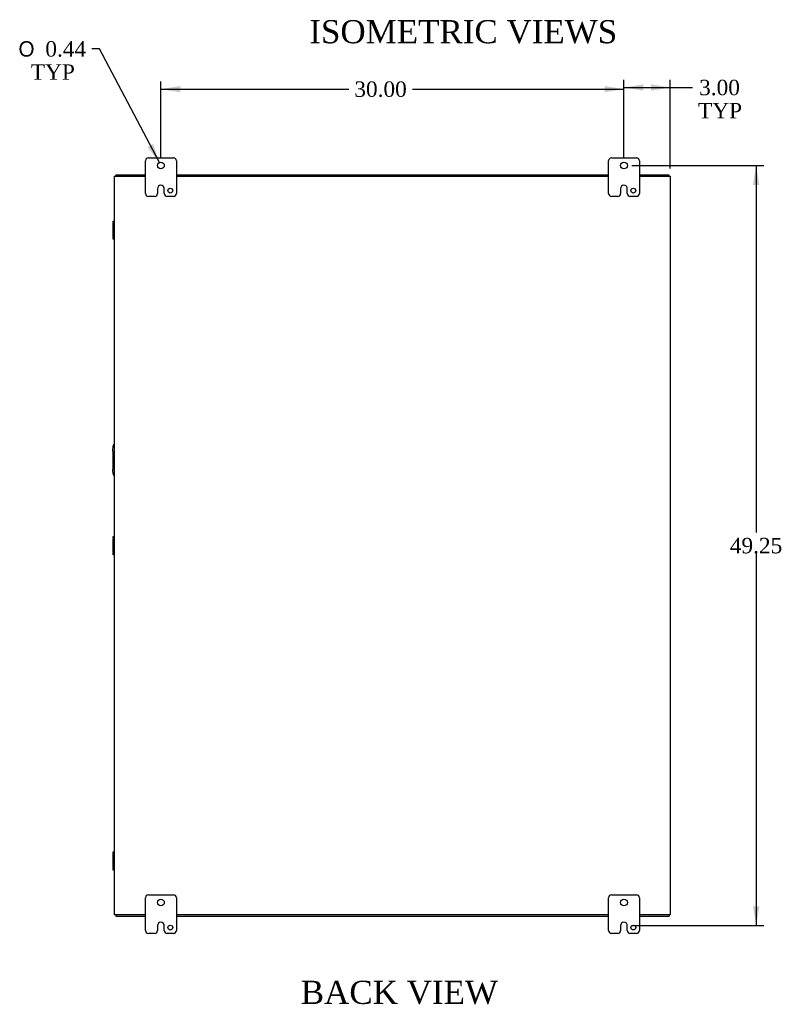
# Model space of a CAD drawing. Header units: inches. Extents: x 18 to 235, y 8 to 157.
# Tile 7 of 9: x 177 to 226, y 50 to 114. Entities that reach past the tile are written whole.
import ezdxf
from ezdxf.enums import TextEntityAlignment as Align

# ---------------------------------------------------------------- set-up
doc = ezdxf.new("R2010")
doc.units = ezdxf.units.IN
doc.header["$MEASUREMENT"] = 0
for name, color, linetype in [('COM40153-2', 7, 'CONTINUOUS'), ('COM42667', 7, 'CONTINUOUS'), ('COM48463', 7, 'CONTINUOUS'), ('COM70236-3', 7, 'CONTINUOUS'), ('DEFAULT', 7, 'CONTINUOUS'), ('FET07710', 7, 'CONTINUOUS')]:
    doc.layers.add(name, color=color, linetype=linetype)
doc.styles.add('SEACAD_SOLID_EDGE_ANSI1_SY', font='txt')
doc.styles.add('SEACAD_TIMES_NEW_ROMAN', font='times.ttf')

# ---------------------------------------------------------------- blocks, each defined once
blk = doc.blocks.new('GDIMGGROUP7')
at = {"layer": 'DEFAULT', "linetype": 'Continuous'}
for points in [[(187.456, 109.797), (186.206, 109.589), (187.456, 109.381)], [(214.956, 109.797), (214.956, 109.381), (216.206, 109.589)]]:
    blk.add_hatch(color=136, dxfattribs=at).paths.add_polyline_path(points)
at = {"layer": 'DEFAULT', "color": 136, "linetype": 'Continuous'}
for p, q in [((186.206, 105.139), (186.206, 110.089)), ((216.206, 105.139), (216.206, 110.089)), ((186.206, 109.589), (198.386, 109.589)), ((202.498, 109.589), (216.206, 109.589))]:
    blk.add_line(p, q, dxfattribs=at)
at = {"layer": 'DEFAULT', "color": 136, "linetype": 'Continuous', "style": 'SEACAD_TIMES_NEW_ROMAN'}
blk.add_text('30.00', height=1, dxfattribs=at).set_placement((198.736, 110.089), align=Align.TOP_LEFT)
blk = doc.blocks.new('GDIMGGROUP8')
at = {"layer": 'DEFAULT', "linetype": 'Continuous'}
for points in [[(217.456, 109.904), (216.206, 109.696), (217.456, 109.487)], [(217.956, 109.904), (217.956, 109.487), (219.206, 109.696)]]:
    blk.add_hatch(color=136, dxfattribs=at).paths.add_polyline_path(points)
at = {"layer": 'DEFAULT', "color": 136, "linetype": 'Continuous'}
for p, q in [((216.206, 105.139), (216.206, 110.196)), ((219.206, 104.442), (219.206, 110.196)), ((216.206, 109.696), (220.154, 109.696)), ((220.154, 109.696), (220.654, 109.696))]:
    blk.add_line(p, q, dxfattribs=at)
at = {"layer": 'DEFAULT', "color": 136, "linetype": 'Continuous', "style": 'SEACAD_TIMES_NEW_ROMAN'}
for s, p in [('3.00', (221.075, 110.196)), ('TYP', (221.004, 108.696))]:
    blk.add_text(s, height=1, dxfattribs=at).set_placement(p, align=Align.TOP_LEFT)
blk = doc.blocks.new('GDIMGGROUP22')
at = {"layer": 'DEFAULT', "linetype": 'Continuous'}
for points in [[(224.979, 103.389), (224.77, 104.639), (224.562, 103.389)], [(224.979, 56.639), (224.562, 56.639), (224.77, 55.389)]]:
    blk.add_hatch(color=136, dxfattribs=at).paths.add_polyline_path(points)
at = {"layer": 'DEFAULT', "color": 136, "linetype": 'Continuous'}
for p, q in [((216.706, 104.639), (225.27, 104.639)), ((224.77, 104.639), (224.77, 80.864)), ((224.77, 79.514), (224.77, 55.389)), ((216.706, 55.389), (225.27, 55.389))]:
    blk.add_line(p, q, dxfattribs=at)
at = {"layer": 'DEFAULT', "color": 136, "linetype": 'Continuous', "style": 'SEACAD_TIMES_NEW_ROMAN'}
blk.add_text('49.25', height=1, dxfattribs=at).set_placement((223.064, 80.514), align=Align.TOP_LEFT)
blk = doc.blocks.new('GDIMGGROUP23')
at = {"layer": 'DEFAULT', "linetype": 'Continuous'}
blk.add_hatch(color=136, dxfattribs=at).paths.add_polyline_path([(185.336, 105.841), (186.104, 104.832), (185.705, 106.035)])
at = {"layer": 'DEFAULT', "color": 136, "linetype": 'Continuous'}
for p, q in [((182.221, 112.196), (181.721, 112.196)), ((186.104, 104.832), (182.221, 112.196))]:
    blk.add_line(p, q, dxfattribs=at)
for s, style, p in [('O', 'SEACAD_SOLID_EDGE_ANSI1_SY', (176.977, 112.696)), ('0.44', 'SEACAD_TIMES_NEW_ROMAN', (178.717, 112.696)), ('TYP', 'SEACAD_TIMES_NEW_ROMAN', (177.776, 111.196))]:
    blk.add_text(s, height=1, dxfattribs=dict(at, style=style)).set_placement(p, align=Align.TOP_LEFT)

msp = doc.modelspace()

# ---------------------------------------------------------------- linework, layer by layer
at = {"layer": 'COM40153-2', "color": 7}
for p, q in [((183.081, 86.139), (183.11, 86.474)), ((183.081, 86.139), (183.081, 84.968)), ((183.11, 84.634), (183.081, 84.968))]:
    msp.add_line(p, q, dxfattribs=at)
for centre, start, end in [((183.234, 86.463), 103.30062, 175), ((183.234, 84.645), 185, 256.69938)]:
    msp.add_arc(centre, 0.125, start, end, dxfattribs=at)
at = {"layer": 'COM42667', "color": 7}
for p, q in [((183.11, 100.946), (183.11, 101.041)), ((183.11, 101.041), (183.206, 101.041)), ((183.11, 100.946), (183.11, 100.898)), ((183.206, 100.946), (183.11, 100.946)), ((183.11, 100.006), (183.11, 100.898)), ((183.11, 100.006), (183.11, 99.958)), ((183.11, 99.863), (183.11, 99.958)), ((183.11, 99.958), (183.206, 99.958)), ((183.206, 99.863), (183.11, 99.863)), ((183.11, 80.508), (183.11, 80.603)), ((183.11, 80.603), (183.206, 80.603)), ((183.11, 80.508), (183.11, 80.46)), ((183.206, 80.508), (183.11, 80.508)), ((183.11, 79.568), (183.11, 80.46)), ((183.11, 79.568), (183.11, 79.52)), ((183.11, 79.425), (183.11, 79.52)), ((183.11, 79.52), (183.206, 79.52)), ((183.206, 79.425), (183.11, 79.425)), ((183.11, 60.07), (183.11, 60.165)), ((183.11, 60.165), (183.206, 60.165)), ((183.11, 60.07), (183.11, 60.022)), ((183.206, 60.07), (183.11, 60.07)), ((183.11, 59.13), (183.11, 60.022)), ((183.11, 59.13), (183.11, 59.082)), ((183.11, 58.987), (183.11, 59.082)), ((183.11, 59.082), (183.206, 59.082)), ((183.206, 58.987), (183.11, 58.987))]:
    msp.add_line(p, q, dxfattribs=at)
at = {"layer": 'COM48463', "color": 7}
for p, q in [((183.206, 56.086), (183.206, 103.942)), ((183.206, 103.942), (183.314, 103.942)), ((183.314, 103.942), (185.206, 103.942)), ((187.206, 103.942), (215.206, 103.942)), ((217.206, 103.942), (219.098, 103.942)), ((219.098, 103.942), (219.206, 103.942)), ((219.206, 103.942), (219.206, 56.086)), ((183.314, 56.086), (183.206, 56.086)), ((185.206, 56.086), (183.314, 56.086)), ((215.206, 56.086), (187.206, 56.086)), ((219.098, 56.086), (217.206, 56.086)), ((219.206, 56.086), (219.098, 56.086))]:
    msp.add_line(p, q, dxfattribs=at)
at = {"layer": 'COM70236-3', "color": 7}
for p, q in [((185.206, 104.014), (183.278, 104.014)), ((183.278, 103.942), (183.278, 104.014)), ((215.206, 104.014), (187.206, 104.014)), ((219.134, 104.014), (217.206, 104.014)), ((219.134, 103.942), (219.134, 104.014)), ((183.278, 56.086), (183.278, 56.014)), ((183.278, 56.014), (185.206, 56.014)), ((187.206, 56.014), (215.206, 56.014)), ((217.206, 56.014), (219.134, 56.014)), ((219.134, 56.086), (219.134, 56.014))]:
    msp.add_line(p, q, dxfattribs=at)
at = {"layer": 'FET07710', "color": 7}
for p, q in [((185.206, 102.826), (185.206, 104.951)), ((185.393, 105.139), (187.018, 105.139)), ((187.206, 104.951), (187.206, 102.826)), ((215.206, 102.826), (215.206, 104.951)), ((215.393, 105.139), (217.018, 105.139)), ((217.206, 104.951), (217.206, 102.826)), ((186.206, 103.357), (186.206, 103.357)), ((216.206, 103.357), (216.206, 103.357)), ((185.988, 103.139), (185.988, 102.826)), ((186.424, 102.826), (186.424, 103.139)), ((215.988, 103.139), (215.988, 102.826)), ((216.424, 102.826), (216.424, 103.139)), ((185.8, 102.639), (185.393, 102.639)), ((187.018, 102.639), (186.612, 102.639)), ((215.8, 102.639), (215.393, 102.639)), ((217.018, 102.639), (216.612, 102.639)), ((185.206, 55.076), (185.206, 57.201)), ((185.393, 57.389), (187.018, 57.389)), ((187.206, 57.201), (187.206, 55.076)), ((215.206, 55.076), (215.206, 57.201)), ((215.393, 57.389), (217.018, 57.389)), ((217.206, 57.201), (217.206, 55.076)), ((186.206, 55.607), (186.206, 55.607)), ((216.206, 55.607), (216.206, 55.607)), ((185.8, 54.889), (185.393, 54.889)), ((185.988, 55.389), (185.988, 55.076)), ((186.424, 55.076), (186.424, 55.389)), ((187.018, 54.889), (186.612, 54.889)), ((215.8, 54.889), (215.393, 54.889)), ((215.988, 55.389), (215.988, 55.076)), ((216.424, 55.076), (216.424, 55.389)), ((217.018, 54.889), (216.612, 54.889))]:
    msp.add_line(p, q, dxfattribs=at)
for centre, radius in [((186.206, 104.639), 0.219), ((216.206, 104.639), 0.219), ((186.815, 103.014), 0.156), ((216.815, 103.014), 0.156), ((186.206, 56.889), 0.219), ((216.206, 56.889), 0.219), ((186.815, 55.264), 0.156), ((216.815, 55.264), 0.156)]:
    msp.add_circle(centre, radius, dxfattribs=at)
for centre, radius, start, end in [((185.393, 104.951), 0.187, 90, 180), ((187.018, 104.951), 0.187, 0, 90), ((215.393, 104.951), 0.188, 90, 180), ((217.018, 104.951), 0.187, 0, 90), ((186.206, 103.139), 0.218, 90, 180), ((186.206, 103.139), 0.218, 0, 90), ((216.206, 103.139), 0.218, 90, 180), ((216.206, 103.139), 0.218, 0, 90), ((185.393, 102.826), 0.187, 180, 270), ((185.8, 102.826), 0.187, 270, 0), ((186.612, 102.826), 0.188, 180, 270), ((187.018, 102.826), 0.187, 270, 0), ((215.393, 102.826), 0.187, 180, 270), ((215.8, 102.826), 0.187, 270, 0), ((216.612, 102.826), 0.188, 180, 270), ((217.018, 102.826), 0.188, 270, 0), ((185.393, 57.201), 0.187, 90, 180), ((187.018, 57.201), 0.187, 0, 90), ((215.393, 57.201), 0.188, 90, 180), ((217.018, 57.201), 0.187, 0, 90), ((186.206, 55.389), 0.218, 90, 180), ((186.206, 55.389), 0.218, 0, 90), ((216.206, 55.389), 0.218, 90, 180), ((216.206, 55.389), 0.218, 0, 90), ((185.393, 55.076), 0.187, 180, 270), ((185.8, 55.076), 0.187, 270, 0), ((186.612, 55.076), 0.188, 180, 270), ((187.018, 55.076), 0.187, 270, 0), ((215.393, 55.076), 0.187, 180, 270), ((215.8, 55.076), 0.188, 270, 0), ((216.612, 55.076), 0.188, 180, 270), ((217.018, 55.076), 0.188, 270, 0)]:
    msp.add_arc(centre, radius, start, end, dxfattribs=at)

# ---------------------------------------------------------------- block references
at = {"layer": 'DEFAULT', "color": 7}
for name in ['GDIMGGROUP23', 'GDIMGGROUP7', 'GDIMGGROUP8', 'GDIMGGROUP22']:
    msp.add_blockref(name, (0, 0), dxfattribs=at)

# ---------------------------------------------------------------- texts
at = {"layer": 'DEFAULT', "color": 7, "style": 'SEACAD_TIMES_NEW_ROMAN'}
for s, p in [('ISOMETRIC VIEWS', (195.82, 114.063)), ('BACK VIEW', (195.267, 51.819))]:
    msp.add_text(s, height=1.5, dxfattribs=at).set_placement(p, align=Align.TOP_LEFT)

doc.saveas('drawing.dxf')
